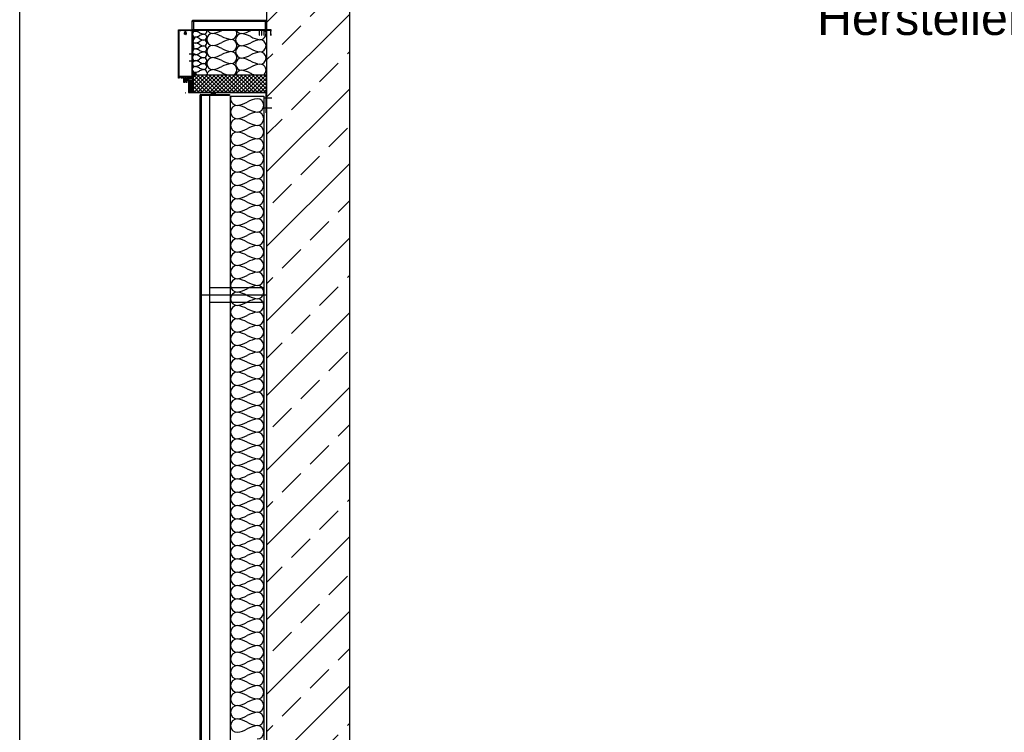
# Model space of a CAD drawing. Header units: metres. Extents: x 0 to 29.2, y 0 to 16.1.
# Tile 2 of 6: x 5.5 to 9, y 5.4 to 8. Entities that reach past the tile are written whole.
import ezdxf

# ---------------------------------------------------------------- set-up
doc = ezdxf.new("R2010")
doc.units = ezdxf.units.M
doc.linetypes.add('STRICHPUNKT2', pattern=[12.7, 6.35, -3.175, 0, -3.175])
doc.linetypes.add('VERDECKT4', pattern=[2.38125, 1.5875, -0.79375])
doc.layers.get('0').update_dxf_attribs({"lineweight": 0})
doc.layers.add('003ARCH_A', color=7, linetype='Continuous')
doc.layers.add('006TX_TXT', color=255, linetype='Continuous')
doc.styles.get("Standard").update_dxf_attribs({"font": 'arial.ttf'})

# ---------------------------------------------------------------- blocks, each defined once
blk = doc.blocks.new('__SCHUECO_FW-50_Profil_allg')
h = blk.add_hatch(color=256)
h.dxf.hatch_style = 1
edge = h.paths.add_edge_path(flags=16)
edge.add_line((-0.0308, 0.0228), (-0.0308, 0.0189))
edge.add_line((-0.0308, 0.0189), (-0.0317, 0.0189))
edge.add_line((-0.0317, 0.0189), (-0.0317, 0.0169))
edge.add_line((-0.0317, 0.0169), (-0.0308, 0.0169))
edge.add_line((-0.0308, 0.0169), (-0.0308, 0.0059))
edge.add_line((-0.0308, 0.0059), (-0.0317, 0.0059))
edge.add_line((-0.0317, 0.0059), (-0.0317, 0.0014))
edge.add_arc((-0.0322, 0.0014), 0.000499, -90.0687, 0.1241, ccw=False)
edge.add_line((-0.0322, 0.0009), (-0.037, 0.0009))
edge.add_arc((-0.037, 0.0014), 0.0005, 197.4982, 270, ccw=False)
edge.add_arc((-0.0417, -0.0001), 0.0045, 17.4982, 141.0552)
edge.add_arc((-0.0444, 0.0021), 0.001, 141.0552, 270)
edge.add_line((-0.0444, 0.0011), (-0.0432, 0.0011))
edge.add_arc((-0.0432, 0.0014), 0.0003, 270, 400.3193)
edge.add_arc((-0.0417, -0.0001), 0.0021, 53.7768, 126.2232, ccw=False)
edge.add_arc((-0.0403, 0.0014), 0.0003, 139.6807, 270)
edge.add_line((-0.0403, 0.0011), (-0.0396, 0.0011))
edge.add_arc((-0.0417, -0.0001), 0.0024, -30, 30, ccw=False)
edge.add_line((-0.0396, -0.0013), (-0.0403, -0.0013))
edge.add_arc((-0.0403, -0.0016), 0.0003, 90, 220.3193)
edge.add_arc((-0.0417, -0.0001), 0.0021, 233.7768, 306.2232, ccw=False)
edge.add_arc((-0.0432, -0.0016), 0.0003, 319.6807, 450)
edge.add_line((-0.0432, -0.0013), (-0.0444, -0.0013))
edge.add_arc((-0.0444, -0.0023), 0.001, 90, 218.9448)
edge.add_arc((-0.0417, -0.0001), 0.0045, 218.9448, 342.583)
edge.add_arc((-0.037, -0.0016), 0.000499, 89.8778, 162.7051, ccw=False)
edge.add_line((-0.037, -0.0011), (-0.0322, -0.0011))
edge.add_arc((-0.0322, -0.0016), 0.000499, -0.1529, 90.04, ccw=False)
edge.add_line((-0.0317, -0.0016), (-0.0317, -0.0061))
edge.add_line((-0.0317, -0.0061), (-0.0308, -0.0061))
edge.add_line((-0.0308, -0.0061), (-0.0308, -0.0171))
edge.add_line((-0.0308, -0.0171), (-0.0317, -0.0171))
edge.add_line((-0.0317, -0.0171), (-0.0317, -0.0191))
edge.add_line((-0.0317, -0.0191), (-0.0308, -0.0191))
edge.add_line((-0.0308, -0.0191), (-0.0308, -0.023))
edge.add_line((-0.0308, -0.023), (-0.1977, -0.023))
edge.add_line((-0.1977, -0.023), (-0.1977, 0.0228))
edge.add_line((-0.1977, 0.0228), (-0.0308, 0.0228))
edge = h.paths.add_edge_path()
edge.add_line((-0.2037, -0.0251), (-0.2037, -0.0232))
edge.add_line((-0.2037, -0.0232), (-0.2029, -0.0224))
edge.add_line((-0.2029, -0.0224), (-0.2023, -0.0224))
edge.add_line((-0.2023, -0.0224), (-0.2023, -0.0236))
edge.add_line((-0.2023, -0.0236), (-0.2, -0.0236))
edge.add_line((-0.2, -0.0236), (-0.2, -0.0191))
edge.add_arc((-0.2001, -0.0189), 0.000255, 282.35, 437.65)
edge.add_line((-0.2, -0.0186), (-0.2, -0.0142))
edge.add_line((-0.2, -0.0142), (-0.2023, -0.0142))
edge.add_line((-0.2023, -0.0142), (-0.2023, -0.0154))
edge.add_line((-0.2023, -0.0154), (-0.2029, -0.0154))
edge.add_line((-0.2029, -0.0154), (-0.2037, -0.0146))
edge.add_line((-0.2037, -0.0146), (-0.2037, -0.011))
edge.add_line((-0.2037, -0.011), (-0.2025, -0.011))
edge.add_line((-0.2025, -0.011), (-0.2025, -0.0122))
edge.add_line((-0.2025, -0.0122), (-0.2004, -0.0122))
edge.add_line((-0.2004, -0.0122), (-0.2004, -0.0066))
edge.add_arc((-0.2019, -0.0066), 0.0015, 359.9669, 450.0331)
edge.add_line((-0.2019, -0.0051), (-0.2192, -0.0051))
edge.add_arc((-0.2192, -0.0046), 0.0005, 179.9899, 269.9994, ccw=False)
edge.add_line((-0.2197, -0.0046), (-0.2197, -0.0036))
edge.add_arc((-0.2187, -0.0036), 0.001, 90.0254, 179.9746, ccw=False)
edge.add_line((-0.2187, -0.0026), (-0.2178, -0.0026))
edge.add_line((-0.2178, -0.0026), (-0.2175, -0.0021))
edge.add_line((-0.2175, -0.0021), (-0.2163, -0.0021))
edge.add_line((-0.2163, -0.0021), (-0.216, -0.0026))
edge.add_line((-0.216, -0.0026), (-0.2157, -0.0021))
edge.add_line((-0.2157, -0.0021), (-0.2145, -0.0021))
edge.add_line((-0.2145, -0.0021), (-0.2082, -0.0026))
edge.add_line((-0.2082, -0.0026), (-0.2079, -0.0021))
edge.add_line((-0.2079, -0.0021), (-0.2067, -0.0021))
edge.add_line((-0.2067, -0.0021), (-0.2064, -0.0026))
edge.add_line((-0.2064, -0.0026), (-0.2061, -0.0021))
edge.add_line((-0.2061, -0.0021), (-0.2049, -0.0021))
edge.add_line((-0.2049, -0.0021), (-0.2046, -0.0026))
edge.add_line((-0.2046, -0.0026), (-0.2043, -0.0021))
edge.add_line((-0.2043, -0.0021), (-0.2031, -0.0021))
edge.add_line((-0.2031, -0.0021), (-0.2028, -0.0026))
edge.add_line((-0.2028, -0.0026), (-0.2025, -0.0021))
edge.add_line((-0.2025, -0.0021), (-0.2022, -0.0021))
edge.add_line((-0.2022, -0.0021), (-0.2002, -0.001))
edge.add_arc((-0.2007, -0.0001), 0.001, 298.7984, 421.2016)
edge.add_line((-0.2002, 0.0008), (-0.2022, 0.0019))
edge.add_line((-0.2022, 0.0019), (-0.2034, 0.0019))
edge.add_line((-0.2034, 0.0019), (-0.2037, 0.0024))
edge.add_line((-0.2037, 0.0024), (-0.204, 0.0019))
edge.add_line((-0.204, 0.0019), (-0.2052, 0.0019))
edge.add_line((-0.2052, 0.0019), (-0.2055, 0.0024))
edge.add_line((-0.2055, 0.0024), (-0.2058, 0.0019))
edge.add_line((-0.2058, 0.0019), (-0.207, 0.0019))
edge.add_line((-0.207, 0.0019), (-0.2073, 0.0024))
edge.add_line((-0.2073, 0.0024), (-0.2076, 0.0019))
edge.add_line((-0.2076, 0.0019), (-0.2148, 0.0019))
edge.add_line((-0.2148, 0.0019), (-0.2151, 0.0024))
edge.add_line((-0.2151, 0.0024), (-0.2154, 0.0019))
edge.add_line((-0.2154, 0.0019), (-0.2166, 0.0019))
edge.add_line((-0.2166, 0.0019), (-0.2169, 0.0024))
edge.add_line((-0.2169, 0.0024), (-0.2172, 0.0019))
edge.add_line((-0.2172, 0.0019), (-0.2184, 0.0019))
edge.add_line((-0.2184, 0.0019), (-0.2187, 0.0024))
edge.add_arc((-0.2184, 0.0037), 0.00126, 184.4088, 258.428, ccw=False)
edge.add_line((-0.2197, 0.0036), (-0.2197, 0.0044))
edge.add_arc((-0.2192, 0.0044), 0.0005, 90.0148, 179.0687, ccw=False)
edge.add_line((-0.2192, 0.0049), (-0.2019, 0.0049))
edge.add_arc((-0.2019, 0.0064), 0.0015, 269.9715, 360.0285)
edge.add_line((-0.2004, 0.0064), (-0.2004, 0.012))
edge.add_line((-0.2004, 0.012), (-0.2025, 0.012))
edge.add_line((-0.2025, 0.012), (-0.2025, 0.0108))
edge.add_line((-0.2025, 0.0108), (-0.2037, 0.0108))
edge.add_line((-0.2037, 0.0108), (-0.2037, 0.0144))
edge.add_line((-0.2037, 0.0144), (-0.2029, 0.0152))
edge.add_line((-0.2029, 0.0152), (-0.2023, 0.0152))
edge.add_line((-0.2023, 0.0152), (-0.2023, 0.014))
edge.add_line((-0.2023, 0.014), (-0.2, 0.014))
edge.add_line((-0.2, 0.014), (-0.2, 0.0185))
edge.add_arc((-0.2001, 0.0187), 0.000255, 282.35, 437.65)
edge.add_line((-0.2, 0.019), (-0.2, 0.0234))
edge.add_line((-0.2, 0.0234), (-0.2023, 0.0234))
edge.add_line((-0.2023, 0.0234), (-0.2023, 0.0222))
edge.add_line((-0.2023, 0.0222), (-0.2029, 0.0222))
edge.add_line((-0.2029, 0.0222), (-0.2037, 0.023))
edge.add_line((-0.2037, 0.023), (-0.2037, 0.0249))
edge.add_line((-0.2037, 0.0249), (-0.0302, 0.0249))
edge.add_arc((-0.0302, 0.0234), 0.0015, 6.122, 89.8946, ccw=False)
edge.add_line((-0.0287, 0.0236), (-0.0287, -0.0236))
edge.add_arc((-0.0302, -0.0236), 0.0015, -90.0011, 0, ccw=False)
edge.add_line((-0.0302, -0.0251), (-0.2037, -0.0251))
for p, q in [((-0.257, 0.0003), (-0.2564, -0.0003)), ((-0.257, -0.0003), (-0.2564, 0.0003))]:
    blk.add_line(p, q)
for points in [[(-0.2037, -0.0251), (-0.2037, -0.0232), (-0.2029, -0.0224), (-0.2023, -0.0224), (-0.2023, -0.0236), (-0.2, -0.0236), (-0.2, -0.0191, 0.804739), (-0.2, -0.0186), (-0.2, -0.0142), (-0.2023, -0.0142), (-0.2023, -0.0154), (-0.2029, -0.0154), (-0.2037, -0.0146), (-0.2037, -0.011), (-0.2025, -0.011), (-0.2025, -0.0122), (-0.2004, -0.0122), (-0.2004, -0.0066, 0.414552), (-0.2019, -0.0051), (-0.2192, -0.0051, -0.414262), (-0.2197, -0.0046), (-0.2197, -0.0036, -0.413953), (-0.2187, -0.0026), (-0.2178, -0.0026), (-0.2175, -0.0021), (-0.2163, -0.0021), (-0.216, -0.0026), (-0.2157, -0.0021), (-0.2145, -0.0021), (-0.2082, -0.0026), (-0.2079, -0.0021), (-0.2067, -0.0021), (-0.2064, -0.0026), (-0.2061, -0.0021), (-0.2049, -0.0021), (-0.2046, -0.0026), (-0.2043, -0.0021), (-0.2031, -0.0021), (-0.2028, -0.0026), (-0.2025, -0.0021), (-0.2022, -0.0021), (-0.2002, -0.001, 0.591418), (-0.2002, 0.0008), (-0.2022, 0.0019), (-0.2034, 0.0019), (-0.2037, 0.0024), (-0.204, 0.0019), (-0.2052, 0.0019), (-0.2055, 0.0024), (-0.2058, 0.0019), (-0.207, 0.0019), (-0.2073, 0.0024), (-0.2076, 0.0019), (-0.2148, 0.0019), (-0.2151, 0.0024), (-0.2154, 0.0019), (-0.2166, 0.0019), (-0.2169, 0.0024), (-0.2172, 0.0019), (-0.2184, 0.0019), (-0.2187, 0.0024, -0.334688), (-0.2197, 0.0036), (-0.2197, 0.0044, -0.409385), (-0.2192, 0.0049), (-0.2019, 0.0049, 0.414505), (-0.2004, 0.0064), (-0.2004, 0.012), (-0.2025, 0.012), (-0.2025, 0.0108), (-0.2037, 0.0108), (-0.2037, 0.0144), (-0.2029, 0.0152), (-0.2023, 0.0152), (-0.2023, 0.014), (-0.2, 0.014), (-0.2, 0.0185, 0.804739), (-0.2, 0.019), (-0.2, 0.0234), (-0.2023, 0.0234), (-0.2023, 0.0222), (-0.2029, 0.0222), (-0.2037, 0.023), (-0.2037, 0.0249), (-0.0302, 0.0249, -0.382726), (-0.0287, 0.0236), (-0.0287, -0.0236, -0.414219), (-0.0302, -0.0251)], [(-0.0308, 0.0228), (-0.0308, 0.0189), (-0.0317, 0.0189), (-0.0317, 0.0169), (-0.0308, 0.0169), (-0.0308, 0.0059), (-0.0317, 0.0059), (-0.0317, 0.0014, -0.4152), (-0.0322, 0.0009), (-0.037, 0.0009, -0.327342), (-0.0374, 0.0013, 0.598233), (-0.0452, 0.0027, 0.630616), (-0.0444, 0.0011), (-0.0432, 0.0011, 0.63903), (-0.043, 0.0016, -0.327075), (-0.0405, 0.0016, 0.63903), (-0.0403, 0.0011), (-0.0396, 0.0011, -0.267949), (-0.0396, -0.0013), (-0.0403, -0.0013, 0.63903), (-0.0405, -0.0018, -0.327075), (-0.043, -0.0018, 0.63903), (-0.0432, -0.0013), (-0.0444, -0.0013, 0.630616), (-0.0452, -0.0029, 0.598714), (-0.0374, -0.0014, -0.328915), (-0.037, -0.0011), (-0.0322, -0.0011, -0.4152), (-0.0317, -0.0016), (-0.0317, -0.0061), (-0.0308, -0.0061), (-0.0308, -0.0171), (-0.0317, -0.0171), (-0.0317, -0.0191), (-0.0308, -0.0191), (-0.0308, -0.023), (-0.1977, -0.023), (-0.1977, 0.0228)]]:
    blk.add_lwpolyline(points, format="xyb", close=True)
blk = doc.blocks.new('224852_s')
at = {"color": 0}
for points in [[(2.1, -2.1), (1.9, -2.4, 0.267998), (1.9, -2.7), (2.1, -3, 0.267926), (2.3, -3.1), (3.4, -3.1, 0.414159), (4.2, -2.3), (4.2, -1.1, -0.414528), (4.4, -0.9), (4.5, -0.9, 0.414921), (4.7, -0.7), (4.7, 0.1), (4.4, 0.1, -0.414481), (4.2, 0.3), (4.2, 0.6, -0.413797), (4.7, 1.1), (7.7, 1.1, -0.413763), (8.2, 0.6), (8.2, 0.3, -0.4145), (8, 0.1), (7.7, 0.1), (7.7, -1.2, 0.414254), (7.9, -1.4), (8.5, -1.4, 0.414217), (8.7, -1.2), (8.7, -0.7), (9.4, 0, -0.414301), (9.9, 0.5), (10.4, 0.5, -0.414345), (10.9, 0), (14.5, 0, 0.413744), (15, 0.5), (15, 8.5, 0.413948), (14.5, 9), (12.9, 9, 0.414244), (12.6, 8.7, -0.414268), (12.3, 8.4), (6.4, 8.4, -0.800006), (5.9, 8.4), (0, 8.4, -0.414212), (-0.3, 8.7, 0.414283), (-0.6, 9), (-3.1, 9, 0.413887), (-3.6, 8.5), (-3.6, -8.7, 0.198902), (-2.9, -10.4), (-2.5, -10.8, -0.198896), (-1.8, -12.5), (-1.8, -14.3, -0.414252), (-2.3, -14.8), (-4, -14.8, 0.198884), (-4.3, -14.9), (-4.9, -15.5, 0.197897), (-5, -15.7), (-5, -15.9, 0.414645), (-4.7, -16.2), (-2.3, -16.2, -0.414395), (-1.8, -16.7), (-1.8, -18.3, -0.414216), (-2.3, -18.8), (-12.7, -18.8, -0.414189), (-13.2, -18.3), (-13.2, -16.7, -0.414186), (-12.7, -16.2), (-12.3, -16.2, 0.414555), (-12, -15.9), (-12, -15.7, 0.198003), (-12.1, -15.5), (-12.7, -14.9, 0.198735), (-13, -14.8), (-14.1, -14.8, 0.413904), (-14.6, -15.3), (-14.6, -20.3, 0.4139), (-14.1, -20.8), (-0.6, -20.8, 0.414234), (-0.1, -20.3), (-0.1, -11.8, 0.198901), (-0.8, -10.1), (-1.2, -9.7, -0.198903), (-1.9, -8), (-1.9, -0.3, -1.000251), (-1.9, 0.2), (1.5, 0.2, -0.41431), (1.8, 0.5), (2.6, 0.5), (2.7, 0.4, -0.281994), (3, 0), (3, -2), (2.3, -2, 0.267921)], [(-1.6, 2.4), (13, 2.4, 0.414214), (13.3, 2.7), (13.3, 6.4, 0.414214), (13, 6.7), (-1.6, 6.7, 0.414214), (-1.9, 6.4), (-1.9, 2.7, 0.414214)]]:
    blk.add_lwpolyline(points, format="xyb", close=True, dxfattribs=at)
blk = doc.blocks.new('Architektur')
at = {"layer": '003ARCH_A'}
h = blk.add_hatch(dxfattribs=at)
h.set_pattern_fill('ANSI33', color=256, scale=0.03)
h.set_pattern_definition([(45, (-36.43174, 17.4675), (-0.1347038, 0.1347038), []), (45, (-36.29704, 17.4675), (-0.1347038, 0.1347038), [0.09525, -0.047625])])
h.paths.add_polyline_path([(2.6183, 8.4675), (0.3183, 8.4675), (0.3183, 0.33), (2.6695, 0.33), (2.6695, 0.63), (0.6183, 0.63), (0.6183, 8.2175), (2.9183, 8.2175), (2.9183, 8.835), (2.6183, 8.835)])
h = blk.add_hatch(color=256, dxfattribs=at)
edge = h.paths.add_edge_path()
edge.add_line((0.309, 3.63), (0.0519, 3.63))
edge.add_arc((0.0519, 3.6285), 0.00149, 90, 180)
edge.add_line((0.0504, 3.6285), (0.0504, 3.575))
edge.add_line((0.0504, 3.575), (0.0509, 3.575))
edge.add_line((0.0509, 3.575), (0.0509, 3.565))
edge.add_line((0.0509, 3.565), (0.0504, 3.565))
edge.add_line((0.0504, 3.565), (0.0504, 3.56))
edge.add_line((0.0504, 3.56), (0.0508, 3.56))
edge.add_arc((0.0508, 3.561), 0.001, 269.9998, 330)
edge.add_line((0.0517, 3.5605), (0.0523, 3.5615))
edge.add_arc((0.0514, 3.562), 0.001, 330, 360)
edge.add_line((0.0524, 3.562), (0.0524, 3.627))
edge.add_arc((0.0534, 3.627), 0.001, 90.0017, 179.9983, ccw=False)
edge.add_line((0.0534, 3.628), (0.2908, 3.628))
edge.add_arc((0.2908, 3.6275), 0.0005, -0.0007, 90.0007, ccw=False)
edge.add_line((0.2913, 3.6275), (0.2913, 3.6106))
edge.add_arc((0.2919, 3.6106), 0.0006, 180, 360)
edge.add_line((0.2925, 3.6106), (0.2925, 3.6275))
edge.add_arc((0.293, 3.6275), 0.0005, 89.9993, 180.0007, ccw=False)
edge.add_line((0.293, 3.628), (0.299, 3.628))
edge.add_arc((0.299, 3.6275), 0.0005, -0.0007, 90.0007, ccw=False)
edge.add_line((0.2995, 3.6275), (0.2995, 3.6106))
edge.add_arc((0.3001, 3.6106), 0.0006, 180, 360)
edge.add_line((0.3007, 3.6106), (0.3007, 3.6275))
edge.add_arc((0.3012, 3.6275), 0.0005, 89.9993, 180.0007, ccw=False)
edge.add_line((0.3012, 3.628), (0.3073, 3.628))
edge.add_arc((0.3073, 3.6275), 0.0005, -0.0007, 90.0007, ccw=False)
edge.add_line((0.3078, 3.6275), (0.3078, 3.6106))
edge.add_arc((0.3084, 3.6106), 0.0006, 180, 360)
edge.add_line((0.309, 3.6106), (0.309, 3.63))
h = blk.add_hatch(dxfattribs=at)
h.set_pattern_fill('_USER', color=256, scale=0.001, angle=45, style=0, double=1, pattern_type=0)
h.set_pattern_definition([(45, (482.5221035, -61.2507665), (-0.0007071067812, 0.0007071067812), []), (135, (482.5221035, -61.2507665), (-0.0007071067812, -0.0007071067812), [])])
h.paths.add_polyline_path([(0.0499, 3.575), (0.0509, 3.575), (0.0509, 3.565), (0.0499, 3.565)])
h = blk.add_hatch(dxfattribs=at)
h.set_pattern_fill('_USER', color=256, scale=0.009999, angle=405, style=0, double=1, pattern_type=0)
h.set_pattern_definition([(45, (-882.889696, 556.301308), (-0.007070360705, 0.007070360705), []), (135, (-882.889696, 556.301308), (-0.007070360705, -0.007070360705), [])])
h.paths.add_polyline_path([(0.3183, 3.4678), (0.3183, 3.404), (0.0539, 3.404), (0.0539, 3.4678)])
h = blk.add_hatch(dxfattribs=at)
h.set_pattern_fill('_USER', color=256, scale=0.004, angle=405, style=0, double=1, pattern_type=0)
h.set_pattern_definition([(45, (-867.4672517, 535.018108), (-0.002828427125, 0.002828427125), []), (135, (-867.4672517, 535.018108), (-0.002828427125, -0.002828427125), [])])
h.paths.add_polyline_path([(0.0539, 3.446), (0.0539, 3.404), (0.0359, 3.404), (0.0359, 3.446)])
blk.add_hatch(color=256, dxfattribs=at).paths.add_polyline_path([(0.3183, 3.404), (0.3183, 3.3301), (0.3163, 3.3301), (0.3163, 3.402), (0.0539, 3.402), (0.0539, 3.404)])
h = blk.add_hatch(dxfattribs=at)
h.set_pattern_fill('_USER', color=256, scale=0.004, angle=405, style=0, double=1, pattern_type=0)
h.set_pattern_definition([(45, (-867.4139183, 535.018108), (-0.002828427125, 0.002828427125), []), (135, (-867.4139183, 535.018108), (-0.002828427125, -0.002828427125), [])])
h.paths.add_polyline_path([(0.1333, 3.402), (0.1183, 3.402), (0.1183, 3.3962), (0.1333, 3.3962)])
at = {"layer": '003ARCH_A', "linetype": 'Continuous'}
blk.add_line((-0.5731, -0.7419), (-0.5731, 11.7644), dxfattribs=at)
at = {"layer": '003ARCH_A'}
for p, q in [((0.3183, 8.4675), (0.3183, 0.33)), ((0.6183, 0.63), (0.6183, 8.2175)), ((0.05, 3.63), (0.05, 3.662)), ((0.0517, 3.6614), (0.054, 3.6592)), ((0.052, 3.664), (0.1805, 3.664)), ((0.0548, 3.66), (0.0526, 3.6623)), ((0.1805, 3.664), (0.3163, 3.664)), ((0.3157, 3.6623), (0.3134, 3.66)), ((0.3143, 3.6592), (0.3165, 3.6614)), ((0.3183, 3.662), (0.3183, 3.63)), ((0.054, 3.63), (0.05, 3.63)), ((0.0504, 3.6285), (0.0504, 3.575)), ((0.309, 3.63), (0.0519, 3.63)), ((0.0524, 3.562), (0.0524, 3.627)), ((0.0534, 3.628), (0.2908, 3.628)), ((0.054, 3.6592), (0.054, 3.63)), ((0.1805, 3.66), (0.0548, 3.66)), ((0.3134, 3.66), (0.1805, 3.66)), ((0.2913, 3.6275), (0.2913, 3.6106)), ((0.2925, 3.6106), (0.2925, 3.6275)), ((0.293, 3.628), (0.299, 3.628)), ((0.2995, 3.6275), (0.2995, 3.6106)), ((0.3007, 3.6106), (0.3007, 3.6275)), ((0.3012, 3.628), (0.3073, 3.628)), ((0.3078, 3.6275), (0.3078, 3.6106)), ((0.309, 3.6106), (0.309, 3.63)), ((0.3143, 3.63), (0.3143, 3.6592)), ((0.3183, 3.63), (0.3143, 3.63)), ((0.0499, 3.575), (0.0509, 3.575)), ((0.0499, 3.565), (0.0499, 3.575)), ((0.0509, 3.565), (0.0499, 3.565)), ((0.0504, 3.575), (0.0509, 3.575)), ((0.0509, 3.565), (0.0504, 3.565)), ((0.0504, 3.565), (0.0504, 3.56)), ((0.0504, 3.56), (0.0508, 3.56)), ((0.0509, 3.575), (0.0509, 3.565)), ((0.0509, 3.575), (0.0509, 3.565)), ((0.0517, 3.5605), (0.0523, 3.5615)), ((0.0391, 3.5431), (0.0607, 3.5431)), ((0.0391, 3.5182), (0.0607, 3.5182)), ((0.0393, 3.4579), (0.0393, 3.4568)), ((0.0394, 3.4567), (0.0422, 3.4567)), ((0.04, 3.4581), (0.0401, 3.4581)), ((0.0454, 3.4578), (0.0402, 3.4578)), ((0.0423, 3.4566), (0.0423, 3.4555)), ((0.0423, 3.4555), (0.0424, 3.455)), ((0.0434, 3.4541), (0.0437, 3.454)), ((0.0438, 3.454), (0.0441, 3.4541)), ((0.0451, 3.4555), (0.0451, 3.4558)), ((0.0451, 3.455), (0.0451, 3.4555)), ((0.0452, 3.4559), (0.0454, 3.4559)), ((0.0456, 3.4561), (0.0456, 3.4576)), ((0.0522, 3.4698), (0.0517, 3.4693)), ((0.0517, 3.4693), (0.0517, 3.4688)), ((0.0517, 3.4688), (0.0636, 3.4688)), ((0.0542, 3.4698), (0.0522, 3.4698)), ((0.0539, 3.4678), (0.3183, 3.4678)), ((0.0539, 3.404), (0.0539, 3.4678)), ((0.0543, 3.4722), (0.0542, 3.4718)), ((0.0542, 3.4718), (0.0552, 3.4715)), ((0.055, 3.4696), (0.0542, 3.4698)), ((0.0557, 3.4736), (0.0543, 3.4722)), ((0.0551, 3.4696), (0.055, 3.4696)), ((0.0552, 3.4698), (0.0551, 3.4696)), ((0.0552, 3.4715), (0.0552, 3.4698)), ((0.0561, 3.4737), (0.0557, 3.4736)), ((0.0608, 3.4737), (0.0561, 3.4737)), ((0.0564, 3.4722), (0.0569, 3.4727)), ((0.0564, 3.4703), (0.0564, 3.4722)), ((0.0569, 3.4698), (0.0564, 3.4703)), ((0.0569, 3.4727), (0.0599, 3.4727)), ((0.0599, 3.4698), (0.0569, 3.4698)), ((0.0599, 3.4727), (0.0604, 3.4722)), ((0.0604, 3.4703), (0.0599, 3.4698)), ((0.0604, 3.4722), (0.0604, 3.4703)), ((0.0611, 3.4736), (0.0608, 3.4737)), ((0.0625, 3.4722), (0.0611, 3.4736)), ((0.0616, 3.4715), (0.0626, 3.4718)), ((0.0616, 3.4698), (0.0616, 3.4715)), ((0.0617, 3.4697), (0.0616, 3.4698)), ((0.0619, 3.4696), (0.0617, 3.4697)), ((0.0626, 3.4698), (0.0619, 3.4696)), ((0.0626, 3.4718), (0.0625, 3.4722)), ((0.0646, 3.4698), (0.0626, 3.4698)), ((0.0636, 3.4688), (0.0638, 3.469)), ((0.0638, 3.469), (0.0644, 3.469)), ((0.0644, 3.469), (0.0646, 3.4688)), ((0.0646, 3.4688), (0.0646, 3.4698)), ((0.3183, 3.4678), (0.3183, 3.404)), ((0.0359, 3.446), (0.0359, 3.404)), ((0.0539, 3.446), (0.0359, 3.446)), ((0.0539, 3.404), (0.0539, 3.446)), ((0.0359, 3.404), (0.0539, 3.404)), ((0.0539, 3.402), (0.0539, 3.404)), ((0.0539, 3.404), (0.3183, 3.404)), ((0.3183, 3.404), (0.0539, 3.404)), ((0.3163, 3.402), (0.0539, 3.402)), ((0.0783, 3.2914), (0.0783, 3.3942)), ((0.08, 3.3937), (0.0823, 3.3914)), ((0.0803, 3.3962), (0.184, 3.3962)), ((0.0831, 3.3922), (0.0808, 3.3945)), ((0.0823, 3.3914), (0.0823, 3.2914)), ((0.184, 3.3922), (0.0831, 3.3922)), ((0.1123, 3.3922), (0.1123, 0.034)), ((0.1333, 3.402), (0.1183, 3.402)), ((0.1183, 3.402), (0.1183, 3.3962)), ((0.1183, 3.3962), (0.1333, 3.3962)), ((0.1333, 3.3962), (0.1333, 3.402)), ((0.184, 3.3962), (0.184, 3.3922)), ((0.1883, 0.16), (0.1883, 3.3902)), ((0.1883, 3.3902), (0.3083, 3.3902)), ((0.3083, 3.3902), (0.3083, 0.32)), ((0.3367, 3.3832), (0.3084, 3.3832)), ((0.3163, 3.3301), (0.3163, 3.402)), ((0.3183, 3.404), (0.3183, 3.3301)), ((0.3367, 3.3472), (0.3084, 3.3472)), ((0.3183, 3.3301), (0.3163, 3.3301)), ((0.0783, 0.1048), (0.0783, 3.2914)), ((0.0823, 3.2914), (0.0823, 0.1048)), ((0.1123, 2.7001), (0.3043, 2.7001)), ((0.3083, 2.6961), (0.3083, 2.6491)), ((0.3043, 2.6451), (0.1123, 2.6451))]:
    blk.add_line(p, q, dxfattribs=at)
at = {"layer": '003ARCH_A', "linetype": 'VERDECKT4', "ltscale": 0.5}
for p, q in [((0.3343, 3.63), (0.309, 3.63)), ((0.309, 3.63), (0.309, 3.6275)), ((0.3095, 3.628), (0.3156, 3.628)), ((0.3161, 3.6275), (0.3161, 3.6106)), ((0.3173, 3.6106), (0.3173, 3.6275)), ((0.3178, 3.628), (0.3313, 3.628)), ((0.3323, 3.627), (0.3323, 3.612)), ((0.3343, 3.625), (0.3343, 3.63)), ((0.3324, 3.6115), (0.333, 3.6105)), ((0.3338, 3.615), (0.3338, 3.625)), ((0.3338, 3.625), (0.3343, 3.625)), ((0.3343, 3.615), (0.3338, 3.615)), ((0.3338, 3.61), (0.3343, 3.61)), ((0.3343, 3.61), (0.3343, 3.615))]:
    blk.add_line(p, q, dxfattribs=at)
at = {"layer": '003ARCH_A', "linetype": 'STRICHPUNKT2'}
blk.add_line((0.3183, 2.6726), (0.0823, 2.6726), dxfattribs=at)
at = {"layer": '003ARCH_A'}
blk.add_lwpolyline([(0.0533, 3.5879), (0.054, 3.5605, -0.131908), (0.0539, 3.5589), (0.0507, 3.5503, 0.087742), (0.0505, 3.5493), (0.0505, 3.5011), (0.0513, 3.5011), (0.0513, 3.5491, -0.087782), (0.0515, 3.5502), (0.0547, 3.5589, 0.131949), (0.0548, 3.5604), (0.0534, 3.5919, -0.2215), (0.0538, 3.5935), (0.059, 3.5997), (0.0584, 3.6002), (0.0532, 3.5941, 0.221825), (0.0526, 3.5917, -0.10548), (0.0524, 3.5879), (0.0532, 3.5877, 0.108387), (0.0534, 3.5919)], format="xyb", dxfattribs=at)
blk.add_circle((0.0438, 3.4551), 0.00025, dxfattribs=at)
for centre, radius, start, end in [((0.052, 3.662), 0.002, 90, 180), ((0.0521, 3.6619), 0.0006, 45, 225), ((0.3161, 3.6619), 0.0006, 315, 135), ((0.3163, 3.662), 0.002, 0, 90), ((0.0519, 3.6285), 0.00149, 90, 180), ((0.0605, 3.6352), 0.0106, 209.3136, 270), ((0.0534, 3.627), 0.001, 90.0017, 179.9983), ((0.0529, 3.6723), 0.0483, 278.9753, 298.6202), ((0.0992, 3.5875), 0.0483, 118.3452, 118.6202), ((0.0916, 3.6246), 0.0106, 270, 30.6912), ((0.124, 3.6384), 0.0218, 202.7066, 270), ((0.1084, 3.7171), 0.1017, 278.8454, 298.2287), ((0.2046, 3.5379), 0.1017, 115.1135, 118.2287), ((0.189, 3.6166), 0.0218, 270, 37.8784), ((0.2283, 3.6383), 0.0221, 202.0544, 270), ((0.2125, 3.7181), 0.1031, 278.8454, 298.2287), ((0.31, 3.5364), 0.1031, 114.8075, 118.2287), ((0.2908, 3.6275), 0.0005, 359.9993, 90.0007), ((0.293, 3.6275), 0.0005, 89.9993, 180.0007), ((0.2942, 3.6162), 0.0221, 270, 38.6465), ((0.299, 3.6275), 0.0005, 359.9993, 90.0007), ((0.3012, 3.6275), 0.0005, 89.9993, 180.0007), ((0.3073, 3.6275), 0.0005, 359.9993, 90.0007), ((0.0605, 3.614), 0.0106, 90, 270), ((0.0605, 3.5927), 0.0106, 90, 270), ((0.0529, 3.5769), 0.0483, 61.3798, 81.0247), ((0.0529, 3.651), 0.0483, 278.9753, 298.6202), ((0.0529, 3.5557), 0.0483, 61.3798, 81.0247), ((0.0992, 3.6616), 0.0483, 241.3798, 261.0247), ((0.0992, 3.5663), 0.0483, 98.9753, 118.6202), ((0.0992, 3.6404), 0.0483, 241.3798, 261.0247), ((0.0992, 3.5451), 0.0483, 98.9753, 118.6202), ((0.0916, 3.6034), 0.0106, 270, 90), ((0.0916, 3.5821), 0.0106, 270, 90), ((0.124, 3.5949), 0.0218, 90, 270), ((0.1084, 3.5161), 0.1017, 61.7713, 81.1546), ((0.2046, 3.6954), 0.1017, 241.7713, 261.1546), ((0.2046, 3.4943), 0.1017, 98.8454, 118.2287), ((0.189, 3.5731), 0.0218, 270, 90), ((0.2283, 3.5941), 0.0221, 90, 270), ((0.2125, 3.5143), 0.1031, 61.7713, 81.1546), ((0.31, 3.696), 0.1031, 241.7713, 261.1546), ((0.31, 3.4922), 0.1031, 98.8454, 118.2287), ((0.2919, 3.6106), 0.0006, 180, 0), ((0.2942, 3.5721), 0.0221, 270, 90), ((0.3001, 3.6106), 0.0006, 180, 0), ((0.3084, 3.6106), 0.0006, 180, 0), ((0.0605, 3.5715), 0.0106, 90, 270), ((0.0605, 3.5503), 0.0106, 90, 270), ((0.0508, 3.561), 0.001, 269.9998, 330), ((0.0514, 3.562), 0.001, 330, 360), ((0.0529, 3.6298), 0.0483, 278.9753, 298.6202), ((0.0529, 3.5344), 0.0483, 61.3798, 81.0247), ((0.0529, 3.6086), 0.0483, 278.9753, 298.6202), ((0.0529, 3.5132), 0.0483, 61.3798, 81.0247), ((0.0992, 3.6192), 0.0483, 241.3798, 261.0247), ((0.0992, 3.5238), 0.0483, 98.9753, 118.6202), ((0.0992, 3.598), 0.0483, 241.3798, 261.0247), ((0.0916, 3.5609), 0.0106, 270, 90), ((0.124, 3.5513), 0.0218, 90, 270), ((0.1084, 3.6736), 0.1017, 278.8454, 298.2287), ((0.1084, 3.4726), 0.1017, 61.7713, 81.1546), ((0.2046, 3.6518), 0.1017, 241.7713, 261.1546), ((0.2283, 3.55), 0.0221, 90, 270), ((0.2125, 3.674), 0.1031, 278.8454, 298.2287), ((0.2125, 3.4701), 0.1031, 61.7713, 81.1546), ((0.31, 3.6519), 0.1031, 241.7713, 261.1546), ((0.0605, 3.5291), 0.0106, 90, 270), ((0.0529, 3.5873), 0.0483, 278.9753, 298.6202), ((0.0529, 3.492), 0.0483, 61.3798, 81.0247), ((0.0529, 3.5661), 0.0483, 278.9753, 298.6202), ((0.0992, 3.5026), 0.0483, 98.9753, 118.6202), ((0.0992, 3.5767), 0.0483, 241.3798, 261.0247), ((0.0992, 3.4814), 0.0483, 98.9753, 118.6202), ((0.0916, 3.5397), 0.0106, 270, 90), ((0.0916, 3.5184), 0.0106, 270, 90), ((0.124, 3.5077), 0.0218, 90, 270), ((0.1084, 3.63), 0.1017, 278.8454, 298.2287), ((0.1084, 3.429), 0.1017, 61.7713, 81.1546), ((0.2046, 3.4508), 0.1017, 98.8454, 118.2287), ((0.189, 3.5295), 0.0218, 270, 90), ((0.2283, 3.5058), 0.0221, 90, 270), ((0.2125, 3.6298), 0.1031, 278.8454, 298.2287), ((0.2125, 3.426), 0.1031, 61.7713, 81.1546), ((0.31, 3.4481), 0.1031, 98.8454, 118.2287), ((0.2942, 3.5279), 0.0221, 270, 90), ((0.0605, 3.5078), 0.0106, 90, 270), ((0.0605, 3.4866), 0.0106, 90, 270), ((0.0529, 3.4708), 0.0483, 61.3798, 81.0247), ((0.0529, 3.5449), 0.0483, 278.9753, 298.6202), ((0.0529, 3.4495), 0.0483, 61.3798, 81.0247), ((0.0992, 3.5555), 0.0483, 241.3798, 261.0247), ((0.0992, 3.4601), 0.0483, 98.9753, 118.6202), ((0.0992, 3.5343), 0.0483, 241.3798, 261.0247), ((0.0992, 3.4389), 0.0483, 98.9753, 118.6202), ((0.0916, 3.4972), 0.0106, 270, 90), ((0.0916, 3.476), 0.0106, 0, 90), ((0.124, 3.4642), 0.0218, 90, 170.3885), ((0.1084, 3.5865), 0.1017, 278.8454, 298.2287), ((0.1084, 3.3855), 0.1017, 61.7713, 81.1546), ((0.2046, 3.6083), 0.1017, 241.7713, 261.1546), ((0.2046, 3.4072), 0.1017, 98.8454, 118.2287), ((0.189, 3.486), 0.0218, 303.5884, 90), ((0.2283, 3.4617), 0.0221, 90, 163.7864), ((0.2125, 3.5856), 0.1031, 278.8454, 298.2287), ((0.2125, 3.3818), 0.1031, 61.7713, 81.1546), ((0.31, 3.6077), 0.1031, 241.7713, 261.1546), ((0.31, 3.4039), 0.1031, 98.8454, 118.2287), ((0.2942, 3.4837), 0.0221, 313.8811, 90), ((0.04, 3.4579), 0.000706, 128.6045, 182.3168), ((0.0394, 3.4568), 0.0000999, 179.9553, 270.0622), ((0.0413, 3.456), 0.003, 93.871, 123.649), ((0.0401, 3.458), 0.000146, 133.8689, 277.8718), ((0.0414, 3.4549), 0.00346, 90.4093, 111.0273), ((0.0411, 3.4551), 0.00383, 85.2314, 90.074), ((0.0414, 3.4587), 0.0003, 267.5122, 82.2171), ((0.0421, 3.4546), 0.0003, 66.1777, 252.9168), ((0.0437, 3.4611), 0.00701, 255.9369, 266.9478), ((0.0422, 3.4566), 0.0001, 359.9782, 90.0218), ((0.0423, 3.455), 0.0000998, 249.3424, 5.0799), ((0.0434, 3.454), 0.000111, 47.2124, 85.1718), ((0.0438, 3.454), 0.0001, 224.9864, 315.0136), ((0.0439, 3.4595), 0.00538, 272.2265, 286.4887), ((0.0442, 3.454), 0.0000984, 92.2396, 135.3762), ((0.0453, 3.4558), 0.000108, 94.2862, 175.7313), ((0.0452, 3.455), 0.0000997, 173.2731, 297.4031), ((0.0453, 3.4546), 0.000299, 296.2085, 108.125), ((0.0454, 3.4576), 0.0002, 359.9926, 90.0118), ((0.0454, 3.4561), 0.0002, 269.9693, 0.0307), ((0.0529, 3.5237), 0.0483, 278.9753, 298.6202), ((0.2046, 3.5647), 0.1017, 241.7713, 252.2438), ((0.31, 3.5636), 0.1031, 241.7713, 248.1762), ((0.0803, 3.3942), 0.002, 90, 180.0333), ((0.0804, 3.3941), 0.0006, 45, 225), ((0.2123, 3.3812), 0.0241, 158.0745, 270), ((0.3014, 3.2701), 0.1124, 98.8454, 118.2287), ((0.2841, 3.3571), 0.0241, 270, 90), ((0.2123, 3.333), 0.0241, 90, 270), ((0.195, 3.4682), 0.1124, 278.8454, 298.2287), ((0.195, 3.246), 0.1124, 61.7713, 81.1546), ((0.3014, 3.4441), 0.1124, 241.7713, 261.1546), ((0.2123, 3.2849), 0.0241, 90, 270), ((0.195, 3.4201), 0.1124, 278.8454, 298.2287), ((0.195, 3.1979), 0.1124, 61.7713, 81.1546), ((0.3014, 3.2219), 0.1124, 98.8454, 118.2287), ((0.2841, 3.309), 0.0241, 270, 90), ((0.195, 3.3719), 0.1124, 278.8454, 298.2287), ((0.3014, 3.396), 0.1124, 241.7713, 261.1546), ((0.3014, 3.1738), 0.1124, 98.8454, 118.2287), ((0.2841, 3.2608), 0.0241, 270, 90), ((0.2123, 3.2367), 0.0241, 90, 270), ((0.195, 3.1497), 0.1124, 61.7713, 81.1546), ((0.3014, 3.3478), 0.1124, 241.7713, 261.1546), ((0.3014, 3.1256), 0.1124, 98.8454, 118.2287), ((0.2841, 3.2127), 0.0241, 270, 90), ((0.2123, 3.1886), 0.0241, 90, 270), ((0.195, 3.3238), 0.1124, 278.8454, 298.2287), ((0.195, 3.1016), 0.1124, 61.7713, 81.1546), ((0.3014, 3.2997), 0.1124, 241.7713, 261.1546), ((0.2123, 3.1405), 0.0241, 90, 270), ((0.195, 3.2756), 0.1124, 278.8454, 298.2287), ((0.195, 3.0534), 0.1124, 61.7713, 81.1546), ((0.3014, 3.0775), 0.1124, 98.8454, 118.2287), ((0.2841, 3.1645), 0.0241, 270, 90), ((0.195, 3.2275), 0.1124, 278.8454, 298.2287), ((0.3014, 3.2516), 0.1124, 241.7713, 261.1546), ((0.3014, 3.0294), 0.1124, 98.8454, 118.2287), ((0.2841, 3.1164), 0.0241, 270, 90), ((0.2123, 3.0923), 0.0241, 90, 270), ((0.195, 3.0053), 0.1124, 61.7713, 81.1546), ((0.3014, 3.2034), 0.1124, 241.7713, 261.1546), ((0.3014, 2.9812), 0.1124, 98.8454, 118.2287), ((0.2841, 3.0683), 0.0241, 270, 90), ((0.2123, 3.0442), 0.0241, 90, 270), ((0.195, 3.1794), 0.1124, 278.8454, 298.2287), ((0.195, 2.9572), 0.1124, 61.7713, 81.1546), ((0.195, 3.1312), 0.1124, 278.8454, 298.2287), ((0.3014, 3.1553), 0.1124, 241.7713, 261.1546), ((0.3014, 2.9331), 0.1124, 98.8454, 118.2287), ((0.2841, 3.0201), 0.0241, 270, 90), ((0.2123, 2.996), 0.0241, 90, 270), ((0.195, 2.909), 0.1124, 61.7713, 81.1546), ((0.3014, 3.1071), 0.1124, 241.7713, 261.1546), ((0.3014, 2.8849), 0.1124, 98.8454, 118.2287), ((0.2841, 2.972), 0.0241, 270, 90), ((0.2123, 2.9479), 0.0241, 90, 270), ((0.195, 3.0831), 0.1124, 278.8454, 298.2287), ((0.195, 2.8609), 0.1124, 61.7713, 81.1546), ((0.3014, 3.059), 0.1124, 241.7713, 261.1546), ((0.2123, 2.8998), 0.0241, 90, 270), ((0.195, 3.0349), 0.1124, 278.8454, 298.2287), ((0.195, 2.8127), 0.1124, 61.7713, 81.1546), ((0.3014, 2.8368), 0.1124, 98.8454, 118.2287), ((0.2841, 2.9238), 0.0241, 270, 90), ((0.195, 2.9868), 0.1124, 278.8454, 298.2287), ((0.3014, 3.0109), 0.1124, 241.7713, 261.1546), ((0.3014, 2.7887), 0.1124, 98.8454, 118.2287), ((0.2841, 2.8757), 0.0241, 270, 90), ((0.2123, 2.8516), 0.0241, 90, 270), ((0.195, 2.7646), 0.1124, 61.7713, 81.1546), ((0.3014, 2.9627), 0.1124, 241.7713, 261.1546), ((0.3014, 2.7405), 0.1124, 98.8454, 118.2287), ((0.2841, 2.8275), 0.0241, 270, 90), ((0.2123, 2.8035), 0.0241, 90, 270), ((0.195, 2.9386), 0.1124, 278.8454, 298.2287), ((0.195, 2.7164), 0.1124, 61.7713, 81.1546), ((0.3014, 2.9146), 0.1124, 241.7713, 261.1546), ((0.2123, 2.7553), 0.0241, 90, 270), ((0.195, 2.8905), 0.1124, 278.8454, 298.2287), ((0.195, 2.6683), 0.1124, 61.7713, 81.1546), ((0.3014, 2.6924), 0.1124, 98.8454, 118.2287), ((0.2841, 2.7794), 0.0241, 270, 90), ((0.195, 2.8424), 0.1124, 278.8454, 298.2287), ((0.3014, 2.8664), 0.1124, 241.7713, 261.1546), ((0.3014, 2.6442), 0.1124, 98.8454, 118.2287), ((0.2841, 2.7313), 0.0241, 270, 90), ((0.2123, 2.7072), 0.0241, 90, 270), ((0.195, 2.6202), 0.1124, 61.7713, 81.1546), ((0.3014, 2.8183), 0.1124, 241.7713, 261.1546), ((0.3014, 2.5961), 0.1124, 98.8454, 118.2287), ((0.2841, 2.6831), 0.0241, 270, 90), ((0.2123, 2.6591), 0.0241, 90, 270), ((0.195, 2.7942), 0.1124, 278.8454, 298.2287), ((0.195, 2.572), 0.1124, 61.7713, 81.1546), ((0.3014, 2.7702), 0.1124, 241.7713, 261.1546), ((0.3043, 2.6961), 0.004, 0, 90), ((0.2123, 2.6109), 0.0241, 90, 270), ((0.195, 2.7461), 0.1124, 278.8454, 298.2287), ((0.195, 2.5239), 0.1124, 61.7713, 81.1546), ((0.3014, 2.548), 0.1124, 98.8454, 118.2287), ((0.2841, 2.635), 0.0241, 270, 90), ((0.3043, 2.6491), 0.004, 270, 0), ((0.195, 2.6979), 0.1124, 278.8454, 298.2287), ((0.3014, 2.722), 0.1124, 241.7713, 261.1546), ((0.3014, 2.4998), 0.1124, 98.8454, 118.2287), ((0.2841, 2.5868), 0.0241, 270, 90), ((0.2123, 2.5628), 0.0241, 90, 270), ((0.195, 2.4757), 0.1124, 61.7713, 81.1546), ((0.3014, 2.6739), 0.1124, 241.7713, 261.1546), ((0.3014, 2.4517), 0.1124, 98.8454, 118.2287), ((0.2841, 2.5387), 0.0241, 270, 90), ((0.2123, 2.5146), 0.0241, 90, 270), ((0.195, 2.6498), 0.1124, 278.8454, 298.2287), ((0.195, 2.4276), 0.1124, 61.7713, 81.1546), ((0.3014, 2.6257), 0.1124, 241.7713, 261.1546), ((0.2123, 2.4665), 0.0241, 90, 270), ((0.195, 2.6017), 0.1124, 278.8454, 298.2287), ((0.195, 2.3795), 0.1124, 61.7713, 81.1546), ((0.3014, 2.4035), 0.1124, 98.8454, 118.2287), ((0.2841, 2.4906), 0.0241, 270, 90), ((0.195, 2.5535), 0.1124, 278.8454, 298.2287), ((0.3014, 2.5776), 0.1124, 241.7713, 261.1546), ((0.3014, 2.3554), 0.1124, 98.8454, 118.2287), ((0.2841, 2.4424), 0.0241, 270, 90), ((0.2123, 2.4183), 0.0241, 90, 270), ((0.195, 2.3313), 0.1124, 61.7713, 81.1546), ((0.3014, 2.5294), 0.1124, 241.7713, 261.1546), ((0.3014, 2.3072), 0.1124, 98.8454, 118.2287), ((0.2841, 2.3943), 0.0241, 270, 90), ((0.2123, 2.3702), 0.0241, 90, 270), ((0.195, 2.5054), 0.1124, 278.8454, 298.2287), ((0.195, 2.2832), 0.1124, 61.7713, 81.1546), ((0.3014, 2.4813), 0.1124, 241.7713, 261.1546), ((0.2123, 2.3221), 0.0241, 90, 270), ((0.195, 2.4572), 0.1124, 278.8454, 298.2287), ((0.195, 2.235), 0.1124, 61.7713, 81.1546), ((0.3014, 2.2591), 0.1124, 98.8454, 118.2287), ((0.2841, 2.3461), 0.0241, 270, 90), ((0.3014, 2.4332), 0.1124, 241.7713, 261.1546), ((0.3014, 2.211), 0.1124, 98.8454, 118.2287), ((0.2841, 2.298), 0.0241, 270, 90), ((0.2123, 2.2739), 0.0241, 90, 270), ((0.195, 2.4091), 0.1124, 278.8454, 298.2287), ((0.195, 2.1869), 0.1124, 61.7713, 81.1546), ((0.3014, 2.385), 0.1124, 241.7713, 261.1546), ((0.2123, 2.2258), 0.0241, 90, 270), ((0.195, 2.3609), 0.1124, 278.8454, 298.2287), ((0.195, 2.1387), 0.1124, 61.7713, 81.1546), ((0.3014, 2.1628), 0.1124, 98.8454, 118.2287), ((0.2841, 2.2498), 0.0241, 270, 90), ((0.195, 2.3128), 0.1124, 278.8454, 298.2287), ((0.3014, 2.3369), 0.1124, 241.7713, 261.1546), ((0.3014, 2.1147), 0.1124, 98.8454, 118.2287), ((0.2841, 2.2017), 0.0241, 270, 90), ((0.2123, 2.1776), 0.0241, 90, 270), ((0.195, 2.0906), 0.1124, 61.7713, 81.1546), ((0.3014, 2.2887), 0.1124, 241.7713, 261.1546), ((0.3014, 2.0665), 0.1124, 98.8454, 118.2287), ((0.2841, 2.1536), 0.0241, 270, 90), ((0.2123, 2.1295), 0.0241, 90, 270), ((0.195, 2.2647), 0.1124, 278.8454, 298.2287), ((0.195, 2.0425), 0.1124, 61.7713, 81.1546), ((0.3014, 2.2406), 0.1124, 241.7713, 261.1546), ((0.2123, 2.0814), 0.0241, 90, 270), ((0.195, 2.2165), 0.1124, 278.8454, 298.2287), ((0.195, 1.9943), 0.1124, 61.7713, 81.1546), ((0.3014, 2.0184), 0.1124, 98.8454, 118.2287), ((0.2841, 2.1054), 0.0241, 270, 90), ((0.195, 2.1684), 0.1124, 278.8454, 298.2287), ((0.3014, 2.1925), 0.1124, 241.7713, 261.1546), ((0.3014, 1.9703), 0.1124, 98.8454, 118.2287), ((0.2841, 2.0573), 0.0241, 270, 90), ((0.2123, 2.0332), 0.0241, 90, 270), ((0.195, 1.9462), 0.1124, 61.7713, 81.1546), ((0.3014, 2.1443), 0.1124, 241.7713, 261.1546), ((0.3014, 1.9221), 0.1124, 98.8454, 118.2287), ((0.2841, 2.0091), 0.0241, 270, 90), ((0.2123, 1.9851), 0.0241, 90, 270), ((0.195, 2.1202), 0.1124, 278.8454, 298.2287), ((0.195, 1.898), 0.1124, 61.7713, 81.1546), ((0.3014, 2.0962), 0.1124, 241.7713, 261.1546), ((0.2123, 1.9369), 0.0241, 90, 270), ((0.195, 2.0721), 0.1124, 278.8454, 298.2287), ((0.195, 1.8499), 0.1124, 61.7713, 81.1546), ((0.3014, 1.874), 0.1124, 98.8454, 118.2287), ((0.2841, 1.961), 0.0241, 270, 90), ((0.195, 2.024), 0.1124, 278.8454, 298.2287), ((0.3014, 2.048), 0.1124, 241.7713, 261.1546), ((0.3014, 1.8258), 0.1124, 98.8454, 118.2287), ((0.2841, 1.9129), 0.0241, 270, 90), ((0.2123, 1.8888), 0.0241, 90, 270), ((0.195, 1.8018), 0.1124, 61.7713, 81.1546), ((0.3014, 1.9999), 0.1124, 241.7713, 261.1546), ((0.3014, 1.7777), 0.1124, 98.8454, 118.2287), ((0.2841, 1.8647), 0.0241, 270, 90), ((0.2123, 1.8406), 0.0241, 90, 270), ((0.195, 1.9758), 0.1124, 278.8454, 298.2287), ((0.195, 1.7536), 0.1124, 61.7713, 81.1546), ((0.3014, 1.9517), 0.1124, 241.7713, 261.1546), ((0.2123, 1.7925), 0.0241, 90, 270), ((0.195, 1.9277), 0.1124, 278.8454, 298.2287), ((0.195, 1.7055), 0.1124, 61.7713, 81.1546), ((0.3014, 1.7295), 0.1124, 98.8454, 118.2287), ((0.2841, 1.8166), 0.0241, 270, 90), ((0.195, 1.8795), 0.1124, 278.8454, 298.2287), ((0.3014, 1.9036), 0.1124, 241.7713, 261.1546), ((0.3014, 1.6814), 0.1124, 98.8454, 118.2287), ((0.2841, 1.7684), 0.0241, 270, 90), ((0.2123, 1.7444), 0.0241, 90, 270), ((0.195, 1.6573), 0.1124, 61.7713, 81.1546), ((0.3014, 1.8555), 0.1124, 241.7713, 261.1546), ((0.3014, 1.6333), 0.1124, 98.8454, 118.2287), ((0.2841, 1.7203), 0.0241, 270, 90), ((0.2123, 1.6962), 0.0241, 90, 270), ((0.195, 1.8314), 0.1124, 278.8454, 298.2287), ((0.195, 1.6092), 0.1124, 61.7713, 81.1546), ((0.3014, 1.8073), 0.1124, 241.7713, 261.1546), ((0.2123, 1.6481), 0.0241, 90, 270), ((0.195, 1.7833), 0.1124, 278.8454, 298.2287), ((0.195, 1.5611), 0.1124, 61.7713, 81.1546), ((0.3014, 1.5851), 0.1124, 98.8454, 118.2287), ((0.2841, 1.6722), 0.0241, 270, 90), ((0.195, 1.7351), 0.1124, 278.8454, 298.2287), ((0.3014, 1.7592), 0.1124, 241.7713, 261.1546), ((0.3014, 1.537), 0.1124, 98.8454, 118.2287), ((0.2841, 1.624), 0.0241, 270, 90), ((0.2123, 1.5999), 0.0241, 90, 270), ((0.195, 1.5129), 0.1124, 61.7713, 81.1546), ((0.3014, 1.711), 0.1124, 241.7713, 261.1546), ((0.3014, 1.4888), 0.1124, 98.8454, 118.2287), ((0.2841, 1.5759), 0.0241, 270, 90), ((0.2123, 1.5518), 0.0241, 90, 270), ((0.195, 1.687), 0.1124, 278.8454, 298.2287), ((0.195, 1.4648), 0.1124, 61.7713, 81.1546), ((0.195, 1.6388), 0.1124, 278.8454, 298.2287), ((0.3014, 1.6629), 0.1124, 241.7713, 261.1546), ((0.3014, 1.4407), 0.1124, 98.8454, 118.2287), ((0.2841, 1.5277), 0.0241, 270, 90), ((0.2123, 1.5037), 0.0241, 90, 270), ((0.195, 1.4166), 0.1124, 61.7713, 81.1546), ((0.3014, 1.6148), 0.1124, 241.7713, 261.1546), ((0.3014, 1.3926), 0.1124, 98.8454, 118.2287), ((0.2841, 1.4796), 0.0241, 270, 90), ((0.2123, 1.4555), 0.0241, 90, 270), ((0.195, 1.5907), 0.1124, 278.8454, 298.2287), ((0.195, 1.3685), 0.1124, 61.7713, 81.1546), ((0.3014, 1.5666), 0.1124, 241.7713, 261.1546), ((0.2123, 1.4074), 0.0241, 90, 270), ((0.195, 1.5425), 0.1124, 278.8454, 298.2287), ((0.195, 1.3203), 0.1124, 61.7713, 81.1546), ((0.3014, 1.3444), 0.1124, 98.8454, 118.2287), ((0.2841, 1.4314), 0.0241, 270, 90), ((0.195, 1.4944), 0.1124, 278.8454, 298.2287), ((0.3014, 1.5185), 0.1124, 241.7713, 261.1546), ((0.3014, 1.2963), 0.1124, 98.8454, 118.2287), ((0.2841, 1.3833), 0.0241, 270, 90), ((0.2123, 1.3592), 0.0241, 90, 270), ((0.195, 1.2722), 0.1124, 61.7713, 81.1546), ((0.3014, 1.4703), 0.1124, 241.7713, 261.1546), ((0.3014, 1.2481), 0.1124, 98.8454, 118.2287), ((0.2841, 1.3352), 0.0241, 270, 90), ((0.2123, 1.3111), 0.0241, 90, 270), ((0.195, 1.4463), 0.1124, 278.8454, 298.2287), ((0.195, 1.2241), 0.1124, 61.7713, 81.1546), ((0.3014, 1.4222), 0.1124, 241.7713, 261.1546), ((0.2123, 1.263), 0.0241, 90, 270), ((0.195, 1.3981), 0.1124, 278.8454, 298.2287), ((0.195, 1.1759), 0.1124, 61.7713, 81.1546), ((0.3014, 1.2), 0.1124, 98.8454, 118.2287), ((0.2841, 1.287), 0.0241, 270, 90), ((0.195, 1.35), 0.1124, 278.8454, 298.2287), ((0.3014, 1.3741), 0.1124, 241.7713, 261.1546), ((0.3014, 1.1519), 0.1124, 98.8454, 118.2287), ((0.2841, 1.2389), 0.0241, 270, 90), ((0.2123, 1.2148), 0.0241, 90, 270), ((0.195, 1.1278), 0.1124, 61.7713, 81.1546), ((0.3014, 1.3259), 0.1124, 241.7713, 261.1546), ((0.3014, 1.1037), 0.1124, 98.8454, 118.2287), ((0.2841, 1.1907), 0.0241, 270, 90), ((0.2123, 1.1667), 0.0241, 90, 270), ((0.195, 1.3018), 0.1124, 278.8454, 298.2287), ((0.195, 1.0796), 0.1124, 61.7713, 81.1546), ((0.3014, 1.2778), 0.1124, 241.7713, 261.1546), ((0.2123, 1.1185), 0.0241, 90, 270), ((0.195, 1.2537), 0.1124, 278.8454, 298.2287), ((0.195, 1.0315), 0.1124, 61.7713, 81.1546), ((0.3014, 1.0556), 0.1124, 98.8454, 118.2287), ((0.2841, 1.1426), 0.0241, 270, 90), ((0.195, 1.2056), 0.1124, 278.8454, 298.2287), ((0.3014, 1.2296), 0.1124, 241.7713, 261.1546), ((0.3014, 1.0074), 0.1124, 98.8454, 118.2287), ((0.2841, 1.0945), 0.0241, 270, 90)]:
    blk.add_arc(centre, radius, start, end, dxfattribs=at)
at = {"layer": '003ARCH_A', "linetype": 'VERDECKT4', "ltscale": 0.5}
for centre, radius, start, end in [((0.3095, 3.6275), 0.0005, 89.9993, 180.0007), ((0.3156, 3.6275), 0.0005, 359.9993, 90.0003), ((0.3178, 3.6275), 0.0005, 89.9993, 180.0007), ((0.3313, 3.627), 0.001, 0.0021, 89.9979), ((0.3167, 3.6106), 0.0006, 180, 0), ((0.3333, 3.612), 0.001, 180, 209.9999), ((0.3338, 3.611), 0.001, 210, 270.0002)]:
    blk.add_arc(centre, radius, start, end, dxfattribs=at)
at = {"layer": '003ARCH_A', "rotation": 90.00000000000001}
blk.add_blockref('__SCHUECO_FW-50_Profil_allg', (0.0249, 3.6587), dxfattribs=at)
at = {"layer": '003ARCH_A', "xscale": 0.001, "yscale": 0.001, "zscale": 0.001, "rotation": 180}
blk.add_blockref('224852_s', (0.0499, 3.455), dxfattribs=at)
blk = doc.blocks.new('Sicherheitsarbeitsbank KG400.070.050.300')
for s, p in [('Sicherheitsarbeitsbank', (0, 0)), ('Kurzzeichen : ', (0, -0.2)), ('Beschreibung : ', (0, -0.4)), ('Typ / Bezeichnung : ', (0, -0.6)), ('Hersteller : ', (0, -0.8))]:
    blk.add_text(s, height=0.125).set_placement(p)
at = {"flags": 1}
for tag, p in [('NUMMER', (0, 0)), ('KURZTEXT', (0, 0)), ('MB.100.10.110', (0, -0.8)), ('MB.100.20.500', (0, -0.8)), ('KG400.099.003.110', (0, -0.8)), ('KG400.099.003.500', (0, -0.8)), ('KG400.099.003.103', (0, -0.8)), ('MB.100.50.103', (0, -0.8)), ('MB.100.50.102', (0, -0.8)), ('MB.100.50.100', (0, -0.8)), ('MB.100.20.110', (0, -0.8)), ('MB.100.20.100', (0, -0.8)), ('MB.100.90.100', (0, -0.8))]:
    blk.add_attdef(tag, p, '', height=0.125, dxfattribs=at)
for tag, p in [('MB.100.110.100', (1.1065, -0.2)), ('MB.100.110.110', (1.2134, -0.4)), ('MB.100.10.100', (1.5919, -0.6)), ('MB.100.20.120', (0.8927, -0.8))]:
    blk.add_attdef(tag, p, '', height=0.125)

msp = doc.modelspace()

# ---------------------------------------------------------------- block references
at = {"layer": '003ARCH_A'}
msp.add_blockref('Architektur', (6.03, 4.3264), dxfattribs=at)
at = {"layer": '006TX_TXT'}
msp.add_blockref('Sicherheitsarbeitsbank KG400.070.050.300', (8.3351, 8.7375), dxfattribs=at).add_auto_attribs({'MB.100.110.100': '????+ING00___B.52=NSB001', 'MB.100.110.110': 'Sicherheitsarbeitsbank 01', 'MB.100.10.100': 'Herasafe HS 9', 'MB.100.20.120': 'Heraeus'})

doc.saveas('drawing.dxf')
